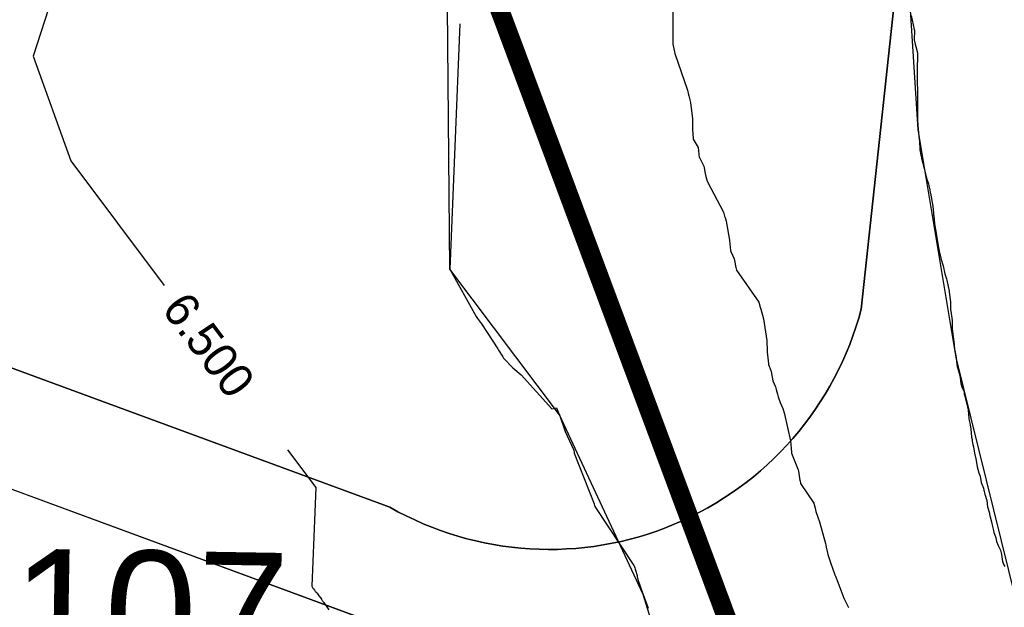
# Model space of a CAD drawing. Extents: x 158343 to 162498, y 431347 to 434500.
# Tile 78 of 248: x 159436 to 159487, y 433922 to 433953. Entities that reach past the tile are written whole.
import ezdxf

# ---------------------------------------------------------------- set-up
doc = ezdxf.new("R2010")
doc.units = 0
doc.header["$LTSCALE"] = 10
doc.header["$MEASUREMENT"] = 0
for name, color, linetype in [('000_arcering', 8, 'CONTINUOUS'), ('bestaand 007m', 8, 'CONTINUOUS'), ('bestaand 008m', 8, 'CONTINUOUS'), ('bestaand 009m', 8, 'CONTINUOUS'), ('def. con-hoogtelijn (index)', 8, 'CONTINUOUS'), ('nieuw007m', 8, 'CONTINUOUS'), ('nieuw008m', 8, 'CONTINUOUS'), ('nieuw009m', 8, 'CONTINUOUS'), ('SONDERING-2', 7, 'CONTINUOUS')]:
    doc.layers.add(name, color=color, linetype=linetype)
doc.layers.add('MEET', color=6, linetype='CONTINUOUS', plot=False)
doc.styles.add('Style-WORKING', font='WORKING.shx')
doc.styles.add('TXT_Copier', font='arial.ttf')

# ---------------------------------------------------------------- blocks, each defined once
blk = doc.blocks.new('bestaande hoogtelijnen')
at = {"layer": 'def. con-hoogtelijn (index)'}
for p, q in [((-223.525, -90.428), (-231.526, -115.112)), ((-223.525, -90.428), (-231.526, -115.112)), ((-197.877, -112.487), (-197.875, -114.477)), ((-197.877, -112.487), (-197.875, -114.477)), ((-209.077, -113.424), (-209.619, -126.315)), ((-209.077, -113.424), (-209.619, -126.315)), ((-209.077, -113.424), (-209.619, -126.315)), ((-185.335, -112.981), (-185.238, -113.481)), ((-185.335, -112.981), (-185.238, -113.481)), ((-185.335, -112.981), (-185.238, -113.481)), ((-185.238, -113.481), (-185.184, -113.709)), ((-185.238, -113.481), (-185.184, -113.709)), ((-185.238, -113.481), (-185.184, -113.709)), ((-185.184, -113.709), (-185.168, -113.769)), ((-185.184, -113.709), (-185.168, -113.769)), ((-185.184, -113.709), (-185.168, -113.769)), ((-185.168, -113.769), (-185.171, -114.269)), ((-185.168, -113.769), (-185.171, -114.269)), ((-185.168, -113.769), (-185.171, -114.269)), ((-197.875, -114.477), (-197.874, -114.481)), ((-197.875, -114.477), (-197.874, -114.481)), ((-197.874, -114.481), (-197.777, -114.981)), ((-197.874, -114.481), (-197.777, -114.981)), ((-185.171, -114.269), (-185.119, -114.481)), ((-185.171, -114.269), (-185.119, -114.481)), ((-185.171, -114.269), (-185.119, -114.481)), ((-185.119, -114.481), (-185.088, -114.611)), ((-185.119, -114.481), (-185.088, -114.611)), ((-185.119, -114.481), (-185.088, -114.611)), ((-197.777, -114.981), (-197.777, -114.985)), ((-197.777, -114.981), (-197.777, -114.985)), ((-197.777, -114.985), (-197.099, -116.91)), ((-197.777, -114.985), (-197.099, -116.91)), ((-185.088, -114.611), (-184.995, -114.946)), ((-185.088, -114.611), (-184.995, -114.946)), ((-185.088, -114.611), (-184.995, -114.946)), ((-184.995, -114.946), (-185.021, -115.946)), ((-184.995, -114.946), (-185.021, -115.946)), ((-184.995, -114.946), (-185.021, -115.946)), ((-231.526, -115.112), (-229.559, -120.626)), ((-231.526, -115.112), (-229.559, -120.626)), ((-185.021, -115.946), (-185.012, -115.981)), ((-185.021, -115.946), (-185.012, -115.981)), ((-185.021, -115.946), (-185.012, -115.981)), ((-185.012, -116.014), (-185.016, -116.457)), ((-185.012, -116.014), (-185.016, -116.457)), ((-185.012, -116.014), (-185.016, -116.457)), ((-185.012, -115.981), (-185.012, -115.988)), ((-185.012, -115.981), (-185.012, -115.988)), ((-185.012, -115.981), (-185.012, -115.988)), ((-185.012, -115.988), (-185.012, -116.014)), ((-185.012, -115.988), (-185.012, -116.014)), ((-185.012, -115.988), (-185.012, -116.014)), ((-185.016, -116.457), (-185.01, -116.938)), ((-185.016, -116.457), (-185.01, -116.938)), ((-185.016, -116.457), (-185.01, -116.938)), ((-197.099, -116.91), (-197.044, -117.144)), ((-197.099, -116.91), (-197.044, -117.144)), ((-185.01, -116.938), (-185.009, -116.998)), ((-185.01, -116.938), (-185.009, -116.998)), ((-185.01, -116.938), (-185.009, -116.998)), ((-185.009, -116.998), (-185.007, -117.441)), ((-185.009, -116.998), (-185.007, -117.441)), ((-185.009, -116.998), (-185.007, -117.441)), ((-197.044, -117.144), (-197.028, -117.205)), ((-197.044, -117.144), (-197.028, -117.205)), ((-197.028, -117.205), (-196.974, -117.422)), ((-197.028, -117.205), (-196.974, -117.422)), ((-196.974, -117.422), (-196.943, -117.555)), ((-196.974, -117.422), (-196.943, -117.555)), ((-196.943, -117.555), (-196.842, -118.415)), ((-196.943, -117.555), (-196.842, -118.415)), ((-185.007, -117.441), (-185.007, -117.469)), ((-185.007, -117.441), (-185.007, -117.469)), ((-185.007, -117.441), (-185.007, -117.469)), ((-185.007, -117.469), (-185.005, -118.481)), ((-185.007, -117.469), (-185.005, -118.481)), ((-185.007, -117.469), (-185.005, -118.481)), ((-196.842, -118.415), (-196.841, -118.476)), ((-196.842, -118.415), (-196.841, -118.476)), ((-196.841, -118.476), (-196.839, -118.929)), ((-196.841, -118.476), (-196.839, -118.929)), ((-185.005, -118.481), (-184.972, -118.981)), ((-185.005, -118.481), (-184.972, -118.981)), ((-185.005, -118.481), (-184.972, -118.981)), ((-196.839, -118.929), (-196.839, -118.958)), ((-196.839, -118.929), (-196.839, -118.958)), ((-196.839, -118.958), (-196.805, -119.469)), ((-196.839, -118.958), (-196.805, -119.469)), ((-184.972, -118.981), (-184.909, -119.481)), ((-184.972, -118.981), (-184.909, -119.481)), ((-184.972, -118.981), (-184.909, -119.481)), ((-196.805, -119.469), (-196.8, -119.477)), ((-196.805, -119.469), (-196.8, -119.477)), ((-196.8, -119.477), (-196.551, -119.922)), ((-196.8, -119.477), (-196.551, -119.922)), ((-184.909, -119.481), (-184.908, -119.496)), ((-184.909, -119.481), (-184.908, -119.496)), ((-184.909, -119.481), (-184.908, -119.496)), ((-184.908, -119.496), (-184.891, -119.582)), ((-184.908, -119.496), (-184.891, -119.582)), ((-184.908, -119.496), (-184.891, -119.582)), ((-184.891, -119.582), (-184.882, -120.044)), ((-184.891, -119.582), (-184.882, -120.044)), ((-184.891, -119.582), (-184.882, -120.044)), ((-196.551, -119.922), (-196.485, -120.449)), ((-196.551, -119.922), (-196.485, -120.449)), ((-184.882, -120.044), (-184.829, -120.319)), ((-184.882, -120.044), (-184.829, -120.319)), ((-184.882, -120.044), (-184.829, -120.319)), ((-229.559, -120.626), (-224.641, -127.171)), ((-229.559, -120.626), (-224.641, -127.171)), ((-196.485, -120.449), (-196.482, -120.454)), ((-196.485, -120.449), (-196.482, -120.454)), ((-196.482, -120.454), (-196.244, -120.894)), ((-196.482, -120.454), (-196.244, -120.894)), ((-184.829, -120.319), (-184.8, -120.458)), ((-184.829, -120.319), (-184.8, -120.458)), ((-184.829, -120.319), (-184.8, -120.458)), ((-184.8, -120.458), (-184.8, -120.481)), ((-184.8, -120.458), (-184.8, -120.481)), ((-184.8, -120.458), (-184.8, -120.481)), ((-184.8, -120.481), (-184.738, -120.71)), ((-184.8, -120.481), (-184.738, -120.71)), ((-184.8, -120.481), (-184.738, -120.71)), ((-184.738, -120.71), (-184.73, -120.744)), ((-184.738, -120.71), (-184.73, -120.744)), ((-184.738, -120.71), (-184.73, -120.744)), ((-196.244, -120.894), (-196.226, -120.987)), ((-196.244, -120.894), (-196.226, -120.987)), ((-196.226, -120.987), (-196.168, -121.285)), ((-196.226, -120.987), (-196.168, -121.285)), ((-184.73, -120.744), (-184.663, -120.981)), ((-184.73, -120.744), (-184.663, -120.981)), ((-184.73, -120.744), (-184.663, -120.981)), ((-184.663, -120.981), (-184.658, -121.012)), ((-184.663, -120.981), (-184.658, -121.012)), ((-184.663, -120.981), (-184.658, -121.012)), ((-184.658, -121.012), (-184.613, -121.163)), ((-184.658, -121.012), (-184.613, -121.163)), ((-184.658, -121.012), (-184.613, -121.163)), ((-184.613, -121.163), (-184.536, -121.526)), ((-184.613, -121.163), (-184.536, -121.526)), ((-184.613, -121.163), (-184.536, -121.526)), ((-196.168, -121.285), (-196.167, -121.288)), ((-196.168, -121.285), (-196.167, -121.288)), ((-196.167, -121.288), (-196.136, -121.439)), ((-196.167, -121.288), (-196.136, -121.439)), ((-196.136, -121.439), (-196.069, -121.687)), ((-196.136, -121.439), (-196.069, -121.687)), ((-196.069, -121.687), (-196.06, -121.724)), ((-196.069, -121.687), (-196.06, -121.724)), ((-196.06, -121.724), (-196.059, -121.728)), ((-196.06, -121.724), (-196.059, -121.728)), ((-196.059, -121.728), (-195.211, -123.321)), ((-196.059, -121.728), (-195.211, -123.321)), ((-184.536, -121.526), (-184.431, -121.827)), ((-184.536, -121.526), (-184.431, -121.827)), ((-184.536, -121.526), (-184.431, -121.827)), ((-184.431, -121.827), (-184.411, -121.935)), ((-184.431, -121.827), (-184.411, -121.935)), ((-184.431, -121.827), (-184.411, -121.935)), ((-184.411, -121.935), (-184.396, -121.981)), ((-184.411, -121.935), (-184.396, -121.981)), ((-184.411, -121.935), (-184.396, -121.981)), ((-184.396, -121.981), (-184.362, -122.143)), ((-184.396, -121.981), (-184.362, -122.143)), ((-184.396, -121.981), (-184.362, -122.143)), ((-184.362, -122.143), (-184.33, -122.288)), ((-184.362, -122.143), (-184.33, -122.288)), ((-184.362, -122.143), (-184.33, -122.288)), ((-184.33, -122.288), (-184.327, -122.316)), ((-184.33, -122.288), (-184.327, -122.316)), ((-184.33, -122.288), (-184.327, -122.316)), ((-184.327, -122.316), (-184.189, -123.01)), ((-184.327, -122.316), (-184.189, -123.01)), ((-184.327, -122.316), (-184.189, -123.01)), ((-184.189, -123.01), (-184.16, -123.364)), ((-184.189, -123.01), (-184.16, -123.364)), ((-184.189, -123.01), (-184.16, -123.364)), ((-195.211, -123.321), (-195.132, -123.603)), ((-195.211, -123.321), (-195.132, -123.603)), ((-195.132, -123.603), (-195.13, -123.606)), ((-195.132, -123.603), (-195.13, -123.606)), ((-195.13, -123.606), (-195.078, -123.786)), ((-195.13, -123.606), (-195.078, -123.786)), ((-195.078, -123.786), (-194.889, -124.793)), ((-195.078, -123.786), (-194.889, -124.793)), ((-184.16, -123.364), (-184.153, -123.475)), ((-184.16, -123.364), (-184.153, -123.475)), ((-184.16, -123.364), (-184.153, -123.475)), ((-184.153, -123.475), (-184.152, -123.49)), ((-184.153, -123.475), (-184.152, -123.49)), ((-184.153, -123.475), (-184.152, -123.49)), ((-184.152, -123.49), (-184.111, -123.932)), ((-184.152, -123.49), (-184.111, -123.932)), ((-184.152, -123.49), (-184.111, -123.932)), ((-184.111, -123.932), (-184.021, -124.432)), ((-184.111, -123.932), (-184.021, -124.432)), ((-184.111, -123.932), (-184.021, -124.432)), ((-194.889, -124.793), (-194.888, -124.803)), ((-194.889, -124.793), (-194.888, -124.803)), ((-194.888, -124.803), (-194.839, -125.329)), ((-194.888, -124.803), (-194.839, -125.329)), ((-184.021, -124.432), (-184.002, -124.55)), ((-184.021, -124.432), (-184.002, -124.55)), ((-184.021, -124.432), (-184.002, -124.55)), ((-184.002, -124.55), (-183.949, -124.86)), ((-184.002, -124.55), (-183.949, -124.86)), ((-184.002, -124.55), (-183.949, -124.86)), ((-194.839, -125.329), (-194.832, -125.387)), ((-194.839, -125.329), (-194.832, -125.387)), ((-183.949, -124.86), (-183.925, -124.981)), ((-183.949, -124.86), (-183.925, -124.981)), ((-183.949, -124.86), (-183.925, -124.981)), ((-183.925, -124.981), (-183.846, -125.455)), ((-183.925, -124.981), (-183.846, -125.455)), ((-183.925, -124.981), (-183.846, -125.455)), ((-194.832, -125.387), (-194.643, -125.772)), ((-194.832, -125.387), (-194.643, -125.772)), ((-194.643, -125.772), (-194.628, -125.854)), ((-194.643, -125.772), (-194.628, -125.854)), ((-194.628, -125.854), (-194.563, -126.229)), ((-194.628, -125.854), (-194.563, -126.229)), ((-183.846, -125.455), (-183.792, -125.655)), ((-183.846, -125.455), (-183.792, -125.655)), ((-183.846, -125.455), (-183.792, -125.655)), ((-183.792, -125.655), (-183.772, -125.735)), ((-183.792, -125.655), (-183.772, -125.735)), ((-183.792, -125.655), (-183.772, -125.735)), ((-183.772, -125.735), (-183.767, -125.762)), ((-183.772, -125.735), (-183.767, -125.762)), ((-183.772, -125.735), (-183.767, -125.762)), ((-183.767, -125.762), (-183.654, -126.148)), ((-183.767, -125.762), (-183.654, -126.148)), ((-183.767, -125.762), (-183.654, -126.148)), ((-209.619, -126.315), (-208.232, -128.798)), ((-209.619, -126.315), (-208.232, -128.798)), ((-209.619, -126.315), (-208.232, -128.798)), ((-194.563, -126.229), (-194.534, -126.376)), ((-194.563, -126.229), (-194.534, -126.376)), ((-194.534, -126.376), (-193.344, -128.058)), ((-194.534, -126.376), (-193.344, -128.058)), ((-183.654, -126.148), (-183.572, -126.562)), ((-183.654, -126.148), (-183.572, -126.562)), ((-183.654, -126.148), (-183.572, -126.562)), ((-183.572, -126.562), (-183.473, -126.827)), ((-183.572, -126.562), (-183.473, -126.827)), ((-183.572, -126.562), (-183.473, -126.827)), ((-183.473, -126.827), (-183.451, -126.895)), ((-183.473, -126.827), (-183.451, -126.895)), ((-183.473, -126.827), (-183.451, -126.895)), ((-183.451, -126.895), (-183.344, -127.481)), ((-183.451, -126.895), (-183.344, -127.481)), ((-183.451, -126.895), (-183.344, -127.481)), ((-183.344, -127.481), (-183.342, -127.525)), ((-183.344, -127.481), (-183.342, -127.525)), ((-183.344, -127.481), (-183.342, -127.525)), ((-183.342, -127.525), (-183.261, -128.025)), ((-183.342, -127.525), (-183.261, -128.025)), ((-183.342, -127.525), (-183.261, -128.025)), ((-193.344, -128.058), (-193.273, -128.32)), ((-193.344, -128.058), (-193.273, -128.32)), ((-193.273, -128.32), (-193.247, -128.425)), ((-193.273, -128.32), (-193.247, -128.425)), ((-193.247, -128.425), (-193.098, -128.93)), ((-193.247, -128.425), (-193.098, -128.93)), ((-183.261, -128.025), (-183.26, -128.438)), ((-183.261, -128.025), (-183.26, -128.438)), ((-183.261, -128.025), (-183.26, -128.438)), ((-183.26, -128.438), (-183.257, -128.521)), ((-183.26, -128.438), (-183.257, -128.521)), ((-183.26, -128.438), (-183.257, -128.521)), ((-208.232, -128.798), (-208.147, -128.918)), ((-208.232, -128.798), (-208.147, -128.918)), ((-208.232, -128.798), (-208.147, -128.918)), ((-208.147, -128.918), (-207.939, -129.193)), ((-208.147, -128.918), (-207.939, -129.193)), ((-208.147, -128.918), (-207.939, -129.193)), ((-193.098, -128.93), (-192.932, -130.072)), ((-193.098, -128.93), (-192.932, -130.072)), ((-183.257, -128.521), (-183.185, -129.021)), ((-183.257, -128.521), (-183.185, -129.021)), ((-183.257, -128.521), (-183.185, -129.021)), ((-207.939, -129.193), (-207.086, -130.499)), ((-207.939, -129.193), (-207.086, -130.499)), ((-207.939, -129.193), (-207.086, -130.499)), ((-183.185, -129.021), (-183.174, -129.453)), ((-183.185, -129.021), (-183.174, -129.453)), ((-183.185, -129.021), (-183.174, -129.453)), ((-183.174, -129.453), (-183.146, -129.715)), ((-183.174, -129.453), (-183.146, -129.715)), ((-183.174, -129.453), (-183.146, -129.715)), ((-183.146, -129.715), (-183.074, -130.297)), ((-183.146, -129.715), (-183.074, -130.297)), ((-183.146, -129.715), (-183.074, -130.297)), ((-207.086, -130.499), (-207.045, -130.57)), ((-207.086, -130.499), (-207.045, -130.57)), ((-207.086, -130.499), (-207.045, -130.57)), ((-192.932, -130.072), (-192.918, -130.637)), ((-192.932, -130.072), (-192.918, -130.637)), ((-183.074, -130.297), (-183.05, -130.539)), ((-183.074, -130.297), (-183.05, -130.539)), ((-183.074, -130.297), (-183.05, -130.539)), ((-183.05, -130.539), (-183.039, -130.598)), ((-183.05, -130.539), (-183.039, -130.598)), ((-183.05, -130.539), (-183.039, -130.598)), ((-207.045, -130.57), (-206.83, -130.922)), ((-207.045, -130.57), (-206.83, -130.922)), ((-207.045, -130.57), (-206.83, -130.922)), ((-206.83, -130.922), (-206.79, -130.99)), ((-206.83, -130.922), (-206.79, -130.99)), ((-206.83, -130.922), (-206.79, -130.99)), ((-206.79, -130.99), (-206.737, -131.048)), ((-206.79, -130.99), (-206.737, -131.048)), ((-206.79, -130.99), (-206.737, -131.048)), ((-206.737, -131.048), (-206.328, -131.473)), ((-206.737, -131.048), (-206.328, -131.473)), ((-206.737, -131.048), (-206.328, -131.473)), ((-192.918, -130.637), (-192.916, -130.674)), ((-192.918, -130.637), (-192.916, -130.674)), ((-192.916, -130.674), (-192.88, -130.979)), ((-192.916, -130.674), (-192.88, -130.979)), ((-192.88, -130.979), (-192.849, -131.296)), ((-192.88, -130.979), (-192.849, -131.296)), ((-183.039, -130.598), (-182.971, -130.96)), ((-183.039, -130.598), (-182.971, -130.96)), ((-183.039, -130.598), (-182.971, -130.96)), ((-182.971, -130.96), (-182.932, -131.336)), ((-182.971, -130.96), (-182.932, -131.336)), ((-182.971, -130.96), (-182.932, -131.336)), ((-206.328, -131.473), (-206.299, -131.502)), ((-206.328, -131.473), (-206.299, -131.502)), ((-206.328, -131.473), (-206.299, -131.502)), ((-206.299, -131.502), (-205.85, -131.872)), ((-206.299, -131.502), (-205.85, -131.872)), ((-206.299, -131.502), (-205.85, -131.872)), ((-192.849, -131.296), (-192.847, -131.3)), ((-192.849, -131.296), (-192.847, -131.3)), ((-192.847, -131.3), (-192.843, -131.331)), ((-192.847, -131.3), (-192.843, -131.331)), ((-192.843, -131.331), (-192.716, -131.65)), ((-192.843, -131.331), (-192.716, -131.65)), ((-182.932, -131.336), (-182.909, -131.439)), ((-182.932, -131.336), (-182.909, -131.439)), ((-182.932, -131.336), (-182.909, -131.439)), ((-182.909, -131.439), (-182.858, -131.616)), ((-182.909, -131.439), (-182.858, -131.616)), ((-182.909, -131.439), (-182.858, -131.616)), ((-205.85, -131.872), (-204.24, -133.657)), ((-205.85, -131.872), (-204.24, -133.657)), ((-205.85, -131.872), (-204.24, -133.657)), ((-192.716, -131.65), (-192.712, -131.658)), ((-192.716, -131.65), (-192.712, -131.658)), ((-192.712, -131.658), (-192.703, -131.703)), ((-192.712, -131.658), (-192.703, -131.703)), ((-192.703, -131.703), (-192.612, -132.183)), ((-192.703, -131.703), (-192.612, -132.183)), ((-182.858, -131.616), (-182.853, -131.658)), ((-182.858, -131.616), (-182.853, -131.658)), ((-182.858, -131.616), (-182.853, -131.658)), ((-182.853, -131.658), (-182.822, -131.774)), ((-182.853, -131.658), (-182.822, -131.774)), ((-182.853, -131.658), (-182.822, -131.774)), ((-182.822, -131.774), (-182.818, -131.807)), ((-182.822, -131.774), (-182.818, -131.807)), ((-182.822, -131.774), (-182.818, -131.807)), ((-182.818, -131.807), (-182.753, -132.015)), ((-182.818, -131.807), (-182.753, -132.015)), ((-182.818, -131.807), (-182.753, -132.015)), ((-182.753, -132.015), (-182.719, -132.333)), ((-182.753, -132.015), (-182.719, -132.333)), ((-182.753, -132.015), (-182.719, -132.333)), ((-192.612, -132.183), (-192.474, -132.505)), ((-192.612, -132.183), (-192.474, -132.505)), ((-192.474, -132.505), (-192.444, -132.642)), ((-192.474, -132.505), (-192.444, -132.642)), ((-182.719, -132.333), (-182.663, -132.504)), ((-182.719, -132.333), (-182.663, -132.504)), ((-182.719, -132.333), (-182.663, -132.504)), ((-182.663, -132.504), (-182.556, -132.769)), ((-182.663, -132.504), (-182.556, -132.769)), ((-182.663, -132.504), (-182.556, -132.769)), ((-192.444, -132.642), (-192.374, -132.879)), ((-192.444, -132.642), (-192.374, -132.879)), ((-192.374, -132.879), (-192.333, -133.034)), ((-192.374, -132.879), (-192.333, -133.034)), ((-192.333, -133.034), (-192.23, -133.33)), ((-192.333, -133.034), (-192.23, -133.33)), ((-182.556, -132.769), (-182.54, -132.901)), ((-182.556, -132.769), (-182.54, -132.901)), ((-182.556, -132.769), (-182.54, -132.901)), ((-182.54, -132.901), (-182.538, -132.917)), ((-182.54, -132.901), (-182.538, -132.917)), ((-182.54, -132.901), (-182.538, -132.917)), ((-182.538, -132.917), (-182.514, -132.981)), ((-182.538, -132.917), (-182.514, -132.981)), ((-182.538, -132.917), (-182.514, -132.981)), ((-182.514, -132.981), (-182.509, -133.005)), ((-182.514, -132.981), (-182.509, -133.005)), ((-182.514, -132.981), (-182.509, -133.005)), ((-182.509, -133.005), (-182.417, -133.366)), ((-182.509, -133.005), (-182.417, -133.366)), ((-182.509, -133.005), (-182.417, -133.366)), ((-204.24, -133.657), (-204.07, -133.625)), ((-204.24, -133.657), (-204.07, -133.625)), ((-204.24, -133.657), (-204.07, -133.625)), ((-204.07, -133.625), (-204.063, -133.624)), ((-204.07, -133.625), (-204.063, -133.624)), ((-204.07, -133.625), (-204.063, -133.624)), ((-204.063, -133.624), (-204.003, -133.606)), ((-204.063, -133.624), (-204.003, -133.606)), ((-204.063, -133.624), (-204.003, -133.606)), ((-204.003, -133.606), (-203.849, -133.963)), ((-204.003, -133.606), (-203.849, -133.963)), ((-204.003, -133.606), (-203.849, -133.963)), ((-192.23, -133.33), (-192.085, -133.645)), ((-192.23, -133.33), (-192.085, -133.645)), ((-192.085, -133.645), (-191.996, -133.929)), ((-192.085, -133.645), (-191.996, -133.929)), ((-182.417, -133.366), (-182.413, -133.402)), ((-182.417, -133.366), (-182.413, -133.402)), ((-182.417, -133.366), (-182.413, -133.402)), ((-182.413, -133.402), (-182.343, -133.703)), ((-182.413, -133.402), (-182.343, -133.703)), ((-182.413, -133.402), (-182.343, -133.703)), ((-203.849, -133.963), (-203.848, -133.964)), ((-203.849, -133.963), (-203.848, -133.964)), ((-203.849, -133.963), (-203.848, -133.964)), ((-203.848, -133.964), (-203.848, -133.967)), ((-203.848, -133.964), (-203.848, -133.967)), ((-203.848, -133.964), (-203.848, -133.967)), ((-203.848, -133.967), (-203.847, -133.969)), ((-203.848, -133.967), (-203.847, -133.969)), ((-203.848, -133.967), (-203.847, -133.969)), ((-203.847, -133.969), (-203.536, -134.858)), ((-203.847, -133.969), (-203.536, -134.858)), ((-203.847, -133.969), (-203.536, -134.858)), ((-191.996, -133.929), (-191.996, -133.93)), ((-191.996, -133.929), (-191.996, -133.93)), ((-191.996, -133.93), (-191.685, -135.344)), ((-191.996, -133.93), (-191.685, -135.344)), ((-182.343, -133.703), (-182.31, -134.163)), ((-182.343, -133.703), (-182.31, -134.163)), ((-182.343, -133.703), (-182.31, -134.163)), ((-182.31, -134.163), (-182.285, -134.267)), ((-182.31, -134.163), (-182.285, -134.267)), ((-182.31, -134.163), (-182.285, -134.267)), ((-182.285, -134.267), (-182.237, -134.478)), ((-182.285, -134.267), (-182.237, -134.478)), ((-182.285, -134.267), (-182.237, -134.478)), ((-182.237, -134.478), (-182.234, -134.515)), ((-182.237, -134.478), (-182.234, -134.515)), ((-182.237, -134.478), (-182.234, -134.515)), ((-182.234, -134.515), (-182.193, -134.716)), ((-182.234, -134.515), (-182.193, -134.716)), ((-182.234, -134.515), (-182.193, -134.716)), ((-203.536, -134.858), (-203.103, -135.802)), ((-203.536, -134.858), (-203.103, -135.802)), ((-203.536, -134.858), (-203.103, -135.802)), ((-182.193, -134.716), (-182.158, -135.147)), ((-182.193, -134.716), (-182.158, -135.147)), ((-182.193, -134.716), (-182.158, -135.147)), ((-182.158, -135.147), (-182.135, -135.269)), ((-182.158, -135.147), (-182.135, -135.269)), ((-182.158, -135.147), (-182.135, -135.269)), ((-191.685, -135.344), (-191.637, -135.934)), ((-191.685, -135.344), (-191.637, -135.934)), ((-182.135, -135.269), (-182.121, -135.352)), ((-182.135, -135.269), (-182.121, -135.352)), ((-182.135, -135.269), (-182.121, -135.352)), ((-182.121, -135.352), (-182.086, -135.53)), ((-182.121, -135.352), (-182.086, -135.53)), ((-182.121, -135.352), (-182.086, -135.53)), ((-182.086, -135.53), (-182.064, -135.65)), ((-182.086, -135.53), (-182.064, -135.65)), ((-182.086, -135.53), (-182.064, -135.65)), ((-182.064, -135.65), (-182.007, -135.996)), ((-182.064, -135.65), (-182.007, -135.996)), ((-182.064, -135.65), (-182.007, -135.996)), ((-218.154, -135.806), (-216.658, -137.798)), ((-218.154, -135.806), (-216.658, -137.798)), ((-203.103, -135.802), (-203.096, -135.824)), ((-203.103, -135.802), (-203.096, -135.824)), ((-203.103, -135.802), (-203.096, -135.824)), ((-203.096, -135.824), (-203.094, -135.827)), ((-203.096, -135.824), (-203.094, -135.827)), ((-203.096, -135.824), (-203.094, -135.827)), ((-203.094, -135.827), (-203.071, -135.933)), ((-203.094, -135.827), (-203.071, -135.933)), ((-203.094, -135.827), (-203.071, -135.933)), ((-203.071, -135.933), (-203.067, -135.978)), ((-203.071, -135.933), (-203.067, -135.978)), ((-203.071, -135.933), (-203.067, -135.978)), ((-203.067, -135.978), (-203.066, -135.982)), ((-203.067, -135.978), (-203.066, -135.982)), ((-203.067, -135.978), (-203.066, -135.982)), ((-203.066, -135.982), (-203.066, -135.986)), ((-203.066, -135.982), (-203.066, -135.986)), ((-203.066, -135.982), (-203.066, -135.986)), ((-203.066, -135.986), (-202.017, -138.651)), ((-203.066, -135.986), (-202.017, -138.651)), ((-203.066, -135.986), (-202.017, -138.651)), ((-191.637, -135.934), (-191.637, -135.935)), ((-191.637, -135.934), (-191.637, -135.935)), ((-191.637, -135.935), (-191.631, -135.983)), ((-191.637, -135.935), (-191.631, -135.983)), ((-191.631, -135.983), (-191.281, -136.871)), ((-191.631, -135.983), (-191.281, -136.871)), ((-182.007, -135.996), (-181.934, -136.28)), ((-182.007, -135.996), (-181.934, -136.28)), ((-182.007, -135.996), (-181.934, -136.28)), ((-181.934, -136.28), (-181.885, -136.588)), ((-181.934, -136.28), (-181.885, -136.588)), ((-181.934, -136.28), (-181.885, -136.588)), ((-181.885, -136.588), (-181.855, -136.702)), ((-181.885, -136.588), (-181.855, -136.702)), ((-181.885, -136.588), (-181.855, -136.702)), ((-181.855, -136.702), (-181.834, -136.824)), ((-181.855, -136.702), (-181.834, -136.824)), ((-181.855, -136.702), (-181.834, -136.824)), ((-191.281, -136.871), (-191.268, -136.939)), ((-191.281, -136.871), (-191.268, -136.939)), ((-191.268, -136.939), (-191.188, -137.426)), ((-191.268, -136.939), (-191.188, -137.426)), ((-181.834, -136.824), (-181.77, -137.031)), ((-181.834, -136.824), (-181.77, -137.031)), ((-181.834, -136.824), (-181.77, -137.031)), ((-181.77, -137.031), (-181.711, -137.2)), ((-181.77, -137.031), (-181.711, -137.2)), ((-181.77, -137.031), (-181.711, -137.2)), ((-181.711, -137.2), (-181.661, -137.538)), ((-181.711, -137.2), (-181.661, -137.538)), ((-181.711, -137.2), (-181.661, -137.538)), ((-216.658, -137.798), (-216.876, -142.984)), ((-216.658, -137.798), (-216.876, -142.984)), ((-191.188, -137.426), (-191.187, -137.427)), ((-191.188, -137.426), (-191.187, -137.427)), ((-191.187, -137.427), (-191.182, -137.437)), ((-191.187, -137.427), (-191.182, -137.437)), ((-191.182, -137.437), (-191.152, -137.586)), ((-191.182, -137.437), (-191.152, -137.586)), ((-191.152, -137.586), (-190.466, -138.62)), ((-191.152, -137.586), (-190.466, -138.62)), ((-181.661, -137.538), (-181.539, -137.822)), ((-181.661, -137.538), (-181.539, -137.822)), ((-181.661, -137.538), (-181.539, -137.822)), ((-181.539, -137.822), (-181.52, -137.934)), ((-181.539, -137.822), (-181.52, -137.934)), ((-181.539, -137.822), (-181.52, -137.934)), ((-181.52, -137.934), (-181.501, -137.981)), ((-181.52, -137.934), (-181.501, -137.981)), ((-181.52, -137.934), (-181.501, -137.981)), ((-181.501, -137.981), (-181.494, -138.008)), ((-181.501, -137.981), (-181.494, -138.008)), ((-181.501, -137.981), (-181.494, -138.008)), ((-181.494, -138.008), (-181.465, -138.141)), ((-181.494, -138.008), (-181.465, -138.141)), ((-181.494, -138.008), (-181.465, -138.141)), ((-181.465, -138.141), (-181.363, -138.485)), ((-181.465, -138.141), (-181.363, -138.485)), ((-181.465, -138.141), (-181.363, -138.485)), ((-202.017, -138.651), (-202.015, -138.661)), ((-202.017, -138.651), (-202.015, -138.661)), ((-202.017, -138.651), (-202.015, -138.661)), ((-202.015, -138.661), (-202.002, -138.737)), ((-202.015, -138.661), (-202.002, -138.737)), ((-202.015, -138.661), (-202.002, -138.737)), ((-202.002, -138.737), (-202, -138.741)), ((-202.002, -138.737), (-202, -138.741)), ((-202.002, -138.737), (-202, -138.741)), ((-202, -138.741), (-201.986, -138.772)), ((-202, -138.741), (-201.986, -138.772)), ((-202, -138.741), (-201.986, -138.772)), ((-201.986, -138.772), (-201.982, -138.795)), ((-201.986, -138.772), (-201.982, -138.795)), ((-201.986, -138.772), (-201.982, -138.795)), ((-201.982, -138.795), (-199.924, -141.896)), ((-201.982, -138.795), (-199.924, -141.896)), ((-201.982, -138.795), (-199.924, -141.896)), ((-190.466, -138.62), (-190.462, -138.624)), ((-190.466, -138.62), (-190.462, -138.624)), ((-190.462, -138.624), (-190.388, -138.883)), ((-190.462, -138.624), (-190.388, -138.883)), ((-181.363, -138.485), (-181.312, -138.802)), ((-181.363, -138.485), (-181.312, -138.802)), ((-181.363, -138.485), (-181.312, -138.802)), ((-181.312, -138.802), (-181.222, -139.15)), ((-181.312, -138.802), (-181.222, -139.15)), ((-181.312, -138.802), (-181.222, -139.15)), ((-190.388, -138.883), (-190.346, -139.048)), ((-190.388, -138.883), (-190.346, -139.048)), ((-190.346, -139.048), (-190.252, -139.35)), ((-190.346, -139.048), (-190.252, -139.35)), ((-190.252, -139.35), (-190.166, -139.595)), ((-190.252, -139.35), (-190.166, -139.595)), ((-181.222, -139.15), (-181.211, -139.201)), ((-181.222, -139.15), (-181.211, -139.201)), ((-181.222, -139.15), (-181.211, -139.201)), ((-181.211, -139.201), (-181.19, -139.283)), ((-181.211, -139.201), (-181.19, -139.283)), ((-181.211, -139.201), (-181.19, -139.283)), ((-181.19, -139.283), (-181.177, -139.332)), ((-181.19, -139.283), (-181.177, -139.332)), ((-181.19, -139.283), (-181.177, -139.332)), ((-181.177, -139.332), (-181.117, -139.606)), ((-181.177, -139.332), (-181.117, -139.606)), ((-181.177, -139.332), (-181.117, -139.606)), ((-190.166, -139.595), (-189.847, -140.729)), ((-190.166, -139.595), (-189.847, -140.729)), ((-181.117, -139.606), (-181.06, -139.839)), ((-181.117, -139.606), (-181.06, -139.839)), ((-181.117, -139.606), (-181.06, -139.839)), ((-181.06, -139.839), (-181.02, -139.981)), ((-181.06, -139.839), (-181.02, -139.981)), ((-181.06, -139.839), (-181.02, -139.981)), ((-181.02, -139.981), (-180.983, -140.155)), ((-181.02, -139.981), (-180.983, -140.155)), ((-181.02, -139.981), (-180.983, -140.155)), ((-180.983, -140.155), (-180.9, -140.39)), ((-180.983, -140.155), (-180.9, -140.39)), ((-180.983, -140.155), (-180.9, -140.39)), ((-180.9, -140.39), (-180.877, -140.443)), ((-180.9, -140.39), (-180.877, -140.443)), ((-180.9, -140.39), (-180.877, -140.443)), ((-189.847, -140.729), (-189.831, -140.802)), ((-189.847, -140.729), (-189.831, -140.802)), ((-189.831, -140.802), (-189.801, -140.923)), ((-189.831, -140.802), (-189.801, -140.923)), ((-180.877, -140.443), (-180.842, -140.631)), ((-180.877, -140.443), (-180.842, -140.631)), ((-180.877, -140.443), (-180.842, -140.631)), ((-180.842, -140.631), (-180.758, -140.843)), ((-180.842, -140.631), (-180.758, -140.843)), ((-180.842, -140.631), (-180.758, -140.843)), ((-180.758, -140.843), (-180.63, -141.087)), ((-180.758, -140.843), (-180.63, -141.087)), ((-180.758, -140.843), (-180.63, -141.087)), ((-189.801, -140.923), (-189.714, -141.322)), ((-189.801, -140.923), (-189.714, -141.322)), ((-189.714, -141.322), (-189.713, -141.324)), ((-189.714, -141.322), (-189.713, -141.324)), ((-189.713, -141.324), (-189.655, -141.531)), ((-189.713, -141.324), (-189.655, -141.531)), ((-180.63, -141.087), (-180.602, -141.225)), ((-180.63, -141.087), (-180.602, -141.225)), ((-180.63, -141.087), (-180.602, -141.225)), ((-180.602, -141.225), (-180.586, -141.32)), ((-180.602, -141.225), (-180.586, -141.32)), ((-180.602, -141.225), (-180.586, -141.32)), ((-180.586, -141.32), (-180.535, -141.682)), ((-180.586, -141.32), (-180.535, -141.682)), ((-180.586, -141.32), (-180.535, -141.682)), ((-199.924, -141.896), (-199.913, -141.908)), ((-199.924, -141.896), (-199.913, -141.908)), ((-199.924, -141.896), (-199.913, -141.908)), ((-199.913, -141.908), (-199.894, -141.972)), ((-199.913, -141.908), (-199.894, -141.972)), ((-199.913, -141.908), (-199.894, -141.972)), ((-189.655, -141.531), (-189.568, -141.783)), ((-189.655, -141.531), (-189.568, -141.783)), ((-189.568, -141.783), (-189.566, -141.787)), ((-189.568, -141.783), (-189.566, -141.787)), ((-189.566, -141.787), (-189.565, -141.792)), ((-189.566, -141.787), (-189.565, -141.792)), ((-189.565, -141.792), (-189.474, -142.036)), ((-189.565, -141.792), (-189.474, -142.036)), ((-180.535, -141.682), (-180.454, -141.858)), ((-180.535, -141.682), (-180.454, -141.858)), ((-180.535, -141.682), (-180.454, -141.858)), ((-180.454, -141.858), (-180.41, -141.938)), ((-180.454, -141.858), (-180.41, -141.938)), ((-180.454, -141.858), (-180.41, -141.938)), ((-199.894, -141.972), (-199.884, -142.013)), ((-199.894, -141.972), (-199.884, -142.013)), ((-199.894, -141.972), (-199.884, -142.013)), ((-199.884, -142.013), (-199.861, -142.087)), ((-199.884, -142.013), (-199.861, -142.087)), ((-199.884, -142.013), (-199.861, -142.087)), ((-199.861, -142.087), (-199.84, -142.147)), ((-199.861, -142.087), (-199.84, -142.147)), ((-199.861, -142.087), (-199.84, -142.147)), ((-199.84, -142.147), (-199.761, -142.427)), ((-199.84, -142.147), (-199.761, -142.427)), ((-199.84, -142.147), (-199.761, -142.427)), ((-199.761, -142.427), (-199.757, -142.445)), ((-199.761, -142.427), (-199.757, -142.445)), ((-199.761, -142.427), (-199.757, -142.445)), ((-199.757, -142.445), (-199.75, -142.474)), ((-199.757, -142.445), (-199.75, -142.474)), ((-199.757, -142.445), (-199.75, -142.474)), ((-189.474, -142.036), (-189.352, -142.381)), ((-189.474, -142.036), (-189.352, -142.381)), ((-189.352, -142.381), (-189.351, -142.382)), ((-189.352, -142.381), (-189.351, -142.382)), ((-189.351, -142.382), (-189.351, -142.383)), ((-189.351, -142.382), (-189.351, -142.383)), ((-189.351, -142.383), (-189.317, -142.462)), ((-189.351, -142.383), (-189.317, -142.462)), ((-189.317, -142.462), (-189.194, -142.774)), ((-189.317, -142.462), (-189.194, -142.774)), ((-216.876, -142.984), (-216.843, -143.044)), ((-216.876, -142.984), (-216.843, -143.044)), ((-199.75, -142.474), (-199.728, -142.573)), ((-199.75, -142.474), (-199.728, -142.573)), ((-199.75, -142.474), (-199.728, -142.573)), ((-199.728, -142.573), (-199.726, -142.579)), ((-199.728, -142.573), (-199.726, -142.579)), ((-199.728, -142.573), (-199.726, -142.579)), ((-199.726, -142.579), (-199.712, -142.63)), ((-199.726, -142.579), (-199.712, -142.63)), ((-199.726, -142.579), (-199.712, -142.63)), ((-199.712, -142.63), (-199.449, -143.386)), ((-199.712, -142.63), (-199.449, -143.386)), ((-199.712, -142.63), (-199.449, -143.386)), ((-189.194, -142.774), (-189.135, -142.903)), ((-189.194, -142.774), (-189.135, -142.903)), ((-189.135, -142.903), (-188.88, -143.613)), ((-189.135, -142.903), (-188.88, -143.613)), ((-216.843, -143.044), (-216.841, -143.047)), ((-216.843, -143.044), (-216.841, -143.047)), ((-216.841, -143.047), (-216.836, -143.054)), ((-216.841, -143.047), (-216.836, -143.054)), ((-216.836, -143.054), (-216.815, -143.086)), ((-216.836, -143.054), (-216.815, -143.086)), ((-216.815, -143.086), (-216.814, -143.087)), ((-216.815, -143.086), (-216.814, -143.087)), ((-216.814, -143.087), (-216.809, -143.096)), ((-216.814, -143.087), (-216.809, -143.096)), ((-216.809, -143.096), (-216.808, -143.098)), ((-216.809, -143.096), (-216.808, -143.098)), ((-216.808, -143.098), (-216.807, -143.099)), ((-216.808, -143.098), (-216.807, -143.099)), ((-216.807, -143.099), (-216.797, -143.109)), ((-216.807, -143.099), (-216.797, -143.109)), ((-216.797, -143.109), (-216.796, -143.11)), ((-216.797, -143.109), (-216.796, -143.11)), ((-216.796, -143.11), (-216.785, -143.119)), ((-216.796, -143.11), (-216.785, -143.119)), ((-216.785, -143.119), (-216.727, -143.183)), ((-216.785, -143.119), (-216.727, -143.183)), ((-216.727, -143.183), (-216.726, -143.184)), ((-216.727, -143.183), (-216.726, -143.184)), ((-216.726, -143.184), (-216.726, -143.185)), ((-216.726, -143.184), (-216.726, -143.185)), ((-216.726, -143.185), (-216.705, -143.22)), ((-216.726, -143.185), (-216.705, -143.22)), ((-216.705, -143.22), (-216.704, -143.223)), ((-216.705, -143.22), (-216.704, -143.223)), ((-216.704, -143.223), (-216.69, -143.244)), ((-216.704, -143.223), (-216.69, -143.244)), ((-216.69, -143.244), (-216.688, -143.247)), ((-216.69, -143.244), (-216.688, -143.247)), ((-216.688, -143.247), (-216.67, -143.268)), ((-216.688, -143.247), (-216.67, -143.268)), ((-216.67, -143.268), (-216.654, -143.292)), ((-216.67, -143.268), (-216.654, -143.292)), ((-216.654, -143.292), (-216.653, -143.293)), ((-216.654, -143.292), (-216.653, -143.293)), ((-216.653, -143.293), (-216.652, -143.294)), ((-216.653, -143.293), (-216.652, -143.294)), ((-216.652, -143.294), (-216.634, -143.315)), ((-216.652, -143.294), (-216.634, -143.315)), ((-216.634, -143.315), (-216.63, -143.32)), ((-216.634, -143.315), (-216.63, -143.32)), ((-216.63, -143.32), (-216.621, -143.329)), ((-216.63, -143.32), (-216.621, -143.329)), ((-216.621, -143.329), (-216.611, -143.338)), ((-216.621, -143.329), (-216.611, -143.338)), ((-216.611, -143.338), (-216.599, -143.35)), ((-216.611, -143.338), (-216.599, -143.35)), ((-216.599, -143.35), (-216.479, -143.5)), ((-216.599, -143.35), (-216.479, -143.5)), ((-216.479, -143.5), (-216.476, -143.506)), ((-216.479, -143.5), (-216.476, -143.506)), ((-216.476, -143.506), (-216.471, -143.512)), ((-216.476, -143.506), (-216.471, -143.512)), ((-199.449, -143.386), (-199.444, -143.399)), ((-199.449, -143.386), (-199.444, -143.399)), ((-199.449, -143.386), (-199.444, -143.399)), ((-199.444, -143.399), (-199.439, -143.413)), ((-199.444, -143.399), (-199.439, -143.413)), ((-199.444, -143.399), (-199.439, -143.413)), ((-199.439, -143.413), (-199.167, -144.145)), ((-199.439, -143.413), (-199.167, -144.145)), ((-199.439, -143.413), (-199.167, -144.145)), ((-216.471, -143.512), (-216.445, -143.55)), ((-216.471, -143.512), (-216.445, -143.55)), ((-216.445, -143.55), (-216.44, -143.556)), ((-216.445, -143.55), (-216.44, -143.556)), ((-216.44, -143.556), (-216.435, -143.563)), ((-216.44, -143.556), (-216.435, -143.563)), ((-216.435, -143.563), (-216.365, -143.667)), ((-216.435, -143.563), (-216.365, -143.667)), ((-216.365, -143.667), (-216.358, -143.68)), ((-216.365, -143.667), (-216.358, -143.68)), ((-216.358, -143.68), (-216.347, -143.696)), ((-216.358, -143.68), (-216.347, -143.696)), ((-216.347, -143.696), (-216.324, -143.733)), ((-216.347, -143.696), (-216.324, -143.733)), ((-216.324, -143.733), (-216.31, -143.755)), ((-216.324, -143.733), (-216.31, -143.755)), ((-216.31, -143.755), (-216.293, -143.778)), ((-216.31, -143.755), (-216.293, -143.778)), ((-216.293, -143.778), (-216.261, -143.82)), ((-216.293, -143.778), (-216.261, -143.82)), ((-216.261, -143.82), (-216.245, -143.842)), ((-216.261, -143.82), (-216.245, -143.842)), ((-216.245, -143.842), (-216.079, -144.07)), ((-216.245, -143.842), (-216.079, -144.07)), ((-188.88, -143.613), (-188.628, -144.11)), ((-188.88, -143.613), (-188.628, -144.11)), ((-216.079, -144.07), (-215.975, -144.219)), ((-216.079, -144.07), (-215.975, -144.219))]:
    blk.add_line(p, q, dxfattribs=at)
at = {"layer": 'def. con-hoogtelijn (index)', "style": 'Style-WORKING'}
blk.add_text('6.500', height=1.8, rotation=306.9172, dxfattribs=at).set_placement((-224.82, -128.431))
blk.add_text('6.500', height=1.8, rotation=306.9172, dxfattribs=at).set_placement((-224.82, -128.431))
blk = doc.blocks.new('SON-2')
at = {"layer": 'SONDERING-2', "transparency": 33554687}
h = blk.add_hatch(color=256, dxfattribs=at)
h.dxf.hatch_style = 1
h.paths.add_polyline_path([(0.004, -1.5), (1.287, 0.77), (-1.292, 0.763)])
at = {"layer": 'SONDERING-2'}
blk.add_lwpolyline([(0.004, -1.5), (1.287, 0.77), (-1.292, 0.763), (0.004, -1.5)], dxfattribs=at)
blk.add_circle((0, 0), 1.5, dxfattribs=at)
at = {"layer": 'SONDERING-2', "style": 'TXT_Copier'}
blk.add_attdef('BNO', (-1.135, 2.408), '', height=2.5, rotation=359.0358, dxfattribs=at)

msp = doc.modelspace()

# ---------------------------------------------------------------- linework, layer by layer
at = {"layer": 'bestaand 007m'}
msp.add_lwpolyline([(159471.935, 433889.042), (159473.699, 433898.084), (159473.879, 433905.275), (159468.365, 433923.019), (159463.957, 433932.462), (159458.185, 433940.117), (159457.975, 433963.781), (159467.841, 434013.399)], dxfattribs=at)
at = {"layer": 'bestaand 008m'}
msp.add_lwpolyline([(159488.009, 433922.647), (159484.833, 433935.471), (159482.832, 433947.45), (159482.096, 433958.95), (159479.844, 433938.017, -0.492134), (159455.032, 433927.604), (159428.43, 433937.391, 0.421738), (159416.799, 433931.834), (159397.453, 433874.778, -0.353156), (159371.418, 433857.15), (159265.429, 433894.625, 0.534081), (159253.441, 433885.677), (159257.353, 433809.785, -0.214466), (159239.512, 433763.924), (159128.745, 433671.549, 0.058368)], format="xyb", dxfattribs=at)
msp.add_lwpolyline([(159488.009, 433922.647), (159484.833, 433935.471), (159482.832, 433947.45), (159482.096, 433958.95)], dxfattribs=at)
at = {"layer": 'bestaand 009m'}
msp.add_lwpolyline([(159500.793, 433934.682, -0.384523), (159461.542, 433918.816), (159434.141, 433928.897, 0.420983), (159419.935, 433922.132), (159401.564, 433868.406, -0.449861), (159369.677, 433850.42), (159273.985, 433884.659, 0.535288), (159261.965, 433875.722), (159265.343, 433810.196, -0.274927), (159241.878, 433759.246), (159130.908, 433670.862, 0.069541)], format="xyb", dxfattribs=at)
at = {"layer": 'MEET', "const_width": 1}
msp.add_lwpolyline([(159217.958, 434088.846), (159435.98, 434020.252), (159504.62, 433836.46), (159784.943, 433953.55), (159866.414, 433734.327), (159822.396, 433519.026), (159655.904, 433512.456), (159222.147, 433324.124), (159221.051, 433289.085), (159066.142, 433159.952), (158988.578, 433123.001), (158887.875, 433065.241), (158810.463, 433043.05), (158594.735, 433280.892), (158643.686, 433366.243), (158736.008, 433394.891), (158840.951, 433432.099), (158907.599, 433472.413), (158902.406, 433599.513), (159112.888, 433678.639), (159214.784, 433765.28), (159227.573, 433847.097)], close=True, dxfattribs=at)
at = {"layer": 'nieuw007m'}
msp.add_lwpolyline([(159471.935, 433889.042), (159473.699, 433898.084), (159473.879, 433905.275), (159468.365, 433923.019), (159463.957, 433932.462), (159458.185, 433940.117), (159457.975, 433963.781), (159467.841, 434013.399), (159462.089, 433991.93), (159458.157, 433978.692, -0.259588), (159449.04, 433975.138), (159438.732, 433977.334), (159294.636, 434030.346), (159246.693, 433900.027), (159251.361, 433809.476, -0.222056)], format="xyb", dxfattribs=at)
at = {"layer": 'nieuw008m', "flags": 128}
msp.add_lwpolyline([(159128.79, 433671.586), (159239.512, 433763.924, 0.214466), (159257.353, 433809.785), (159253.441, 433885.677, -0.534081), (159265.429, 433894.625), (159371.418, 433857.15, 0.353156), (159397.453, 433874.778), (159416.799, 433931.834, -0.421738), (159428.43, 433937.391), (159455.032, 433927.604, 0.492134), (159479.844, 433938.017), (159482.096, 433958.95)], format="xyb", dxfattribs=at)
at = {"layer": 'nieuw009m', "flags": 128}
msp.add_lwpolyline([(159513.47, 433983.799), (159500.793, 433934.682, -0.385945), (159461.395, 433918.87), (159434.141, 433928.897, 0.420983), (159419.935, 433922.132), (159401.564, 433868.406, -0.449861), (159369.677, 433850.42), (159273.985, 433884.659, 0.535288), (159261.965, 433875.722), (159265.343, 433810.196, -0.274927), (159241.878, 433759.246), (159130.908, 433670.862, 0.069541)], format="xyb", dxfattribs=at)

# ---------------------------------------------------------------- block references
at = {"layer": '000_arcering'}
msp.add_blockref('bestaande hoogtelijnen', (159667.804, 434066.432), dxfattribs=at)
at = {"layer": 'SONDERING-2'}
ref = msp.add_blockref('SON-2', (159424, 433911), dxfattribs=dict(at, xscale=2.5, yscale=2.5, zscale=2.5))
ref.add_attrib('BNO', 'DKM107', (159415.717, 433919.514), dxfattribs={"height": 6.25, "rotation": 359.0358, "style": 'TXT_Copier'})

doc.saveas('drawing.dxf')
